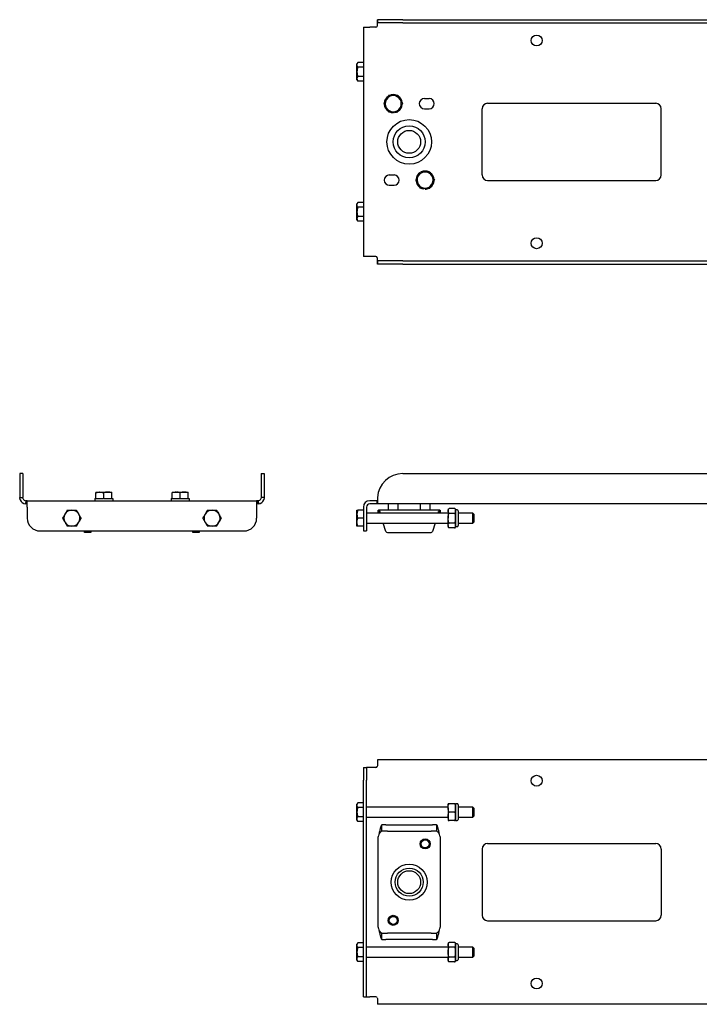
# Model space of a CAD drawing. Header units: inches. Extents: x -0.2 to 91.2, y -7.7 to 38.1.
# Tile 1 of 3: x -0.2 to 26.5, y -7.7 to 30.9. Entities that reach past the tile are written whole.
import ezdxf

# ---------------------------------------------------------------- set-up
doc = ezdxf.new("R2010")
doc.units = ezdxf.units.IN
doc.header["$MEASUREMENT"] = 0

msp = doc.modelspace()

# ---------------------------------------------------------------- linework, layer by layer
at = {"color": 7, "linetype": 'Continuous', "lineweight": 25}
for p, q in [((13.838, 30.917), (13.84, 30.934)), ((13.84, 30.934), (13.84, 30.809)), ((14.838, 30.934), (13.84, 30.934)), ((14.838, 30.934), (51.338, 30.934)), ((13.291, 30.637), (13.291, 21.637)), ((13.291, 30.637), (13.541, 30.637)), ((13.776, 30.637), (13.541, 30.637)), ((13.836, 30.684), (13.838, 30.707)), ((13.836, 30.684), (13.838, 30.695)), ((13.838, 30.8), (13.838, 30.917)), ((13.838, 30.8), (13.84, 30.809)), ((13.838, 30.695), (13.838, 30.8)), ((14.838, 30.809), (13.84, 30.809)), ((14.838, 30.809), (51.338, 30.809)), ((13.067, 29.25), (13.039, 29.202)), ((13.039, 29.16), (13.039, 29.202)), ((13.039, 28.887), (13.039, 29.16)), ((13.291, 29.25), (13.068, 29.25)), ((13.291, 29.069), (13.068, 29.069)), ((13.039, 28.62), (13.039, 28.887)), ((13.039, 28.609), (13.039, 28.62)), ((13.039, 28.572), (13.039, 28.609)), ((13.291, 28.705), (13.068, 28.705)), ((13.039, 28.572), (13.067, 28.524)), ((13.291, 28.523), (13.068, 28.523)), ((15.683, 27.837), (15.868, 27.837)), ((14.109, 27.658), (14.11, 27.662)), ((14.185, 27.784), (14.197, 27.804)), ((14.73, 27.47), (14.742, 27.49)), ((18.163, 27.652), (24.763, 27.652)), ((14.463, 27.322), (14.463, 27.283)), ((14.513, 27.322), (14.519, 27.287)), ((15.683, 27.437), (15.868, 27.437)), ((17.948, 24.837), (17.948, 27.437)), ((24.978, 24.837), (24.978, 27.437)), ((14.308, 24.837), (14.493, 24.837)), ((15.447, 24.804), (15.435, 24.784)), ((14.308, 24.437), (14.493, 24.437)), ((15.992, 24.49), (15.98, 24.47)), ((18.163, 24.622), (24.763, 24.622)), ((15.663, 24.322), (15.658, 24.287)), ((15.713, 24.322), (15.713, 24.283)), ((13.067, 23.75), (13.039, 23.702)), ((13.039, 23.66), (13.039, 23.702)), ((13.039, 23.387), (13.039, 23.66)), ((13.291, 23.75), (13.068, 23.75)), ((13.039, 23.12), (13.039, 23.387)), ((13.291, 23.569), (13.068, 23.569)), ((13.291, 23.205), (13.068, 23.205)), ((13.039, 23.109), (13.039, 23.12)), ((13.039, 23.072), (13.039, 23.109)), ((13.039, 23.072), (13.067, 23.024)), ((13.291, 23.023), (13.068, 23.023)), ((13.541, 21.637), (13.291, 21.637)), ((13.776, 21.637), (13.541, 21.637)), ((13.838, 21.579), (13.836, 21.59)), ((13.838, 21.567), (13.836, 21.59)), ((13.838, 21.474), (13.838, 21.579)), ((13.84, 21.465), (13.838, 21.474)), ((13.838, 21.474), (13.838, 21.357)), ((13.84, 21.34), (13.838, 21.357)), ((13.84, 21.34), (13.84, 21.465)), ((14.838, 21.465), (13.84, 21.465)), ((14.838, 21.34), (13.84, 21.34)), ((14.838, 21.465), (51.338, 21.465)), ((14.838, 21.34), (51.338, 21.34)), ((-0.07, 13.11), (-0.195, 13.11)), ((-0.195, 13.11), (-0.195, 12.172)), ((-0.07, 13.11), (-0.07, 12.172)), ((9.274, 13.11), (9.274, 12.172)), ((9.274, 13.11), (9.399, 13.11)), ((9.399, 13.11), (9.399, 12.172)), ((14.838, 13.11), (51.338, 13.11)), ((2.787, 12.386), (2.934, 12.386)), ((2.955, 12.386), (2.934, 12.386)), ((2.955, 12.386), (3.259, 12.386)), ((3.259, 12.386), (3.417, 12.386)), ((5.787, 12.386), (5.934, 12.386)), ((5.934, 12.386), (5.955, 12.386)), ((5.955, 12.386), (6.259, 12.386)), ((6.259, 12.386), (6.417, 12.386)), ((-0.195, 12.172), (-0.07, 12.172)), ((-0.178, 12.082), (-0.195, 12.172)), ((-0.062, 12.127), (-0.07, 12.172)), ((0.043, 12.048), (0.032, 11.923)), ((0.055, 12.047), (0.043, 12.048)), ((0.055, 11.922), (0.055, 12.047)), ((0.102, 12.047), (0.055, 12.047)), ((0.102, 11.797), (0.102, 12.047)), ((0.102, 12.047), (9.102, 12.047)), ((2.747, 12.134), (2.747, 12.047)), ((2.747, 12.134), (2.787, 12.134)), ((2.787, 12.134), (2.787, 12.358)), ((2.803, 12.134), (2.787, 12.134)), ((2.803, 12.134), (3.086, 12.134)), ((3.102, 12.134), (3.086, 12.134)), ((3.102, 12.134), (3.102, 12.358)), ((3.102, 12.134), (3.119, 12.134)), ((3.119, 12.134), (3.4, 12.134)), ((3.4, 12.134), (3.417, 12.134)), ((3.417, 12.134), (3.417, 12.358)), ((3.417, 12.134), (3.456, 12.134)), ((3.456, 12.134), (3.456, 12.047)), ((5.747, 12.134), (5.747, 12.047)), ((5.747, 12.134), (5.787, 12.134)), ((5.787, 12.134), (5.787, 12.358)), ((5.787, 12.134), (5.803, 12.134)), ((5.803, 12.134), (6.086, 12.134)), ((6.086, 12.134), (6.102, 12.134)), ((6.102, 12.134), (6.102, 12.358)), ((6.102, 12.134), (6.119, 12.134)), ((6.119, 12.134), (6.4, 12.134)), ((6.4, 12.134), (6.417, 12.134)), ((6.417, 12.134), (6.417, 12.358)), ((6.417, 12.134), (6.452, 12.134)), ((6.452, 12.134), (6.452, 12.047)), ((6.452, 12.134), (6.456, 12.134)), ((6.456, 12.134), (6.456, 12.047)), ((9.102, 12.047), (9.102, 11.797)), ((9.149, 12.047), (9.102, 12.047)), ((9.16, 12.048), (9.149, 12.047)), ((9.149, 11.922), (9.149, 12.047)), ((9.16, 12.048), (9.172, 11.923)), ((9.274, 12.172), (9.265, 12.127)), ((9.399, 12.172), (9.274, 12.172)), ((9.399, 12.172), (9.382, 12.082)), ((13.776, 12.047), (13.541, 12.047)), ((13.836, 12.047), (13.776, 12.047)), ((13.836, 11.922), (13.836, 12.047)), ((13.84, 12.172), (13.838, 12.082)), ((13.84, 12.172), (13.838, 12.127)), ((13.838, 12.127), (13.838, 12.082)), ((13.838, 12.082), (13.838, 11.923)), ((0.055, 11.922), (0.032, 11.923)), ((0.102, 11.922), (0.055, 11.922)), ((0.102, 11.797), (0.102, 11.36)), ((9.149, 11.922), (9.102, 11.922)), ((9.102, 11.797), (9.102, 11.36)), ((9.172, 11.923), (9.149, 11.922)), ((13.039, 11.527), (13.039, 11.675)), ((13.291, 11.675), (13.068, 11.675)), ((13.291, 11.797), (13.291, 11.36)), ((13.416, 11.797), (13.416, 11.36)), ((13.776, 11.922), (13.541, 11.922)), ((13.836, 11.922), (13.776, 11.922)), ((13.838, 11.923), (13.836, 11.922)), ((52.34, 11.922), (13.836, 11.922)), ((13.874, 11.557), (13.874, 11.672)), ((13.874, 11.672), (13.88, 11.672)), ((13.901, 11.672), (13.88, 11.672)), ((16.276, 11.672), (13.901, 11.672)), ((13.901, 11.557), (13.901, 11.672)), ((14.266, 11.922), (14.266, 11.672)), ((14.66, 11.672), (14.66, 11.922)), ((15.516, 11.922), (15.516, 11.672)), ((15.91, 11.672), (15.91, 11.922)), ((16.276, 11.672), (16.276, 11.557)), ((16.296, 11.672), (16.276, 11.672)), ((16.296, 11.672), (16.303, 11.672)), ((16.303, 11.672), (16.303, 11.557)), ((16.62, 11.689), (16.62, 11.645)), ((16.62, 11.645), (16.62, 11.36)), ((16.872, 11.74), (16.658, 11.74)), ((16.875, 11.739), (16.872, 11.74)), ((16.968, 11.689), (16.91, 11.689)), ((16.91, 11.689), (16.91, 11.645)), ((16.91, 11.645), (16.91, 11.36)), ((17.007, 11.65), (17.007, 11.069)), ((1.585, 11.192), (1.573, 11.213)), ((2.13, 11.507), (2.118, 11.527)), ((7.085, 11.192), (7.073, 11.213)), ((7.63, 11.507), (7.618, 11.527)), ((13.039, 11.507), (13.039, 11.527)), ((13.039, 11.202), (13.039, 11.507)), ((13.291, 11.359), (13.068, 11.359)), ((13.291, 11.36), (13.291, 10.86)), ((16.62, 11.557), (13.416, 11.557)), ((13.416, 11.36), (13.416, 10.86)), ((16.62, 11.074), (16.62, 11.36)), ((16.872, 11.55), (16.658, 11.55)), ((16.91, 11.36), (16.91, 11.074)), ((17.583, 11.557), (17.007, 11.557)), ((17.622, 11.517), (17.583, 11.557)), ((17.583, 11.163), (17.583, 11.557)), ((17.622, 11.517), (17.622, 11.202)), ((0.602, 10.86), (8.602, 10.86)), ((2.352, 10.86), (2.352, 10.84)), ((2.352, 10.797), (2.352, 10.84)), ((2.602, 10.86), (2.602, 10.84)), ((2.602, 10.84), (2.602, 10.797)), ((6.602, 10.84), (6.602, 10.86)), ((6.602, 10.797), (6.602, 10.84)), ((6.852, 10.84), (6.852, 10.86)), ((6.852, 10.84), (6.852, 10.797)), ((13.039, 11.045), (13.039, 11.202)), ((13.291, 11.045), (13.068, 11.045)), ((13.291, 10.86), (13.416, 10.86)), ((13.416, 11.163), (16.62, 11.163)), ((14.172, 10.84), (14.064, 11.163)), ((16.112, 11.163), (16.005, 10.84)), ((16.62, 11.074), (16.62, 11.03)), ((16.655, 10.98), (16.657, 10.979)), ((16.872, 11.169), (16.658, 11.169)), ((16.872, 10.979), (16.658, 10.979)), ((16.872, 10.979), (16.878, 10.981)), ((16.91, 11.074), (16.91, 11.03)), ((16.91, 11.03), (16.968, 11.03)), ((17.007, 11.163), (17.583, 11.163)), ((17.583, 11.163), (17.622, 11.202)), ((2.602, 10.797), (2.352, 10.797)), ((6.852, 10.797), (6.602, 10.797)), ((14.231, 10.797), (15.945, 10.797)), ((13.291, 1.571), (13.416, 1.571)), ((13.291, 1.571), (13.291, 1.071)), ((13.416, 1.571), (13.416, 1.071)), ((13.541, 1.571), (13.416, 1.571)), ((13.776, 1.571), (13.541, 1.571)), ((13.838, 1.641), (13.836, 1.618)), ((13.84, 1.868), (13.838, 1.851)), ((13.838, 1.851), (13.838, 1.641)), ((52.336, 1.868), (13.84, 1.868)), ((13.291, -6.929), (13.291, 1.071)), ((13.416, -6.929), (13.416, 1.071)), ((13.067, 0.185), (13.039, 0.136)), ((13.039, 0.094), (13.039, 0.136)), ((13.039, -0.179), (13.039, 0.094)), ((13.291, 0.185), (13.068, 0.185)), ((13.291, 0.003), (13.068, 0.003)), ((16.62, 0.018), (13.416, 0.018)), ((16.62, -0.014), (16.62, 0.151)), ((16.872, 0.151), (16.658, 0.151)), ((16.968, 0.151), (16.91, 0.151)), ((16.91, 0.151), (16.91, -0.014)), ((17.007, 0.112), (17.007, -0.469)), ((17.583, 0.018), (17.007, 0.018)), ((17.622, -0.021), (17.583, 0.018)), ((17.583, -0.349), (17.583, 0.018)), ((13.039, -0.445), (13.039, -0.179)), ((13.291, -0.36), (13.068, -0.36)), ((13.416, -0.376), (16.62, -0.376)), ((16.62, -0.014), (16.62, -0.344)), ((16.62, -0.344), (16.62, -0.508)), ((16.872, -0.179), (16.658, -0.179)), ((16.91, -0.014), (16.91, -0.344)), ((16.91, -0.344), (16.91, -0.508)), ((17.007, -0.376), (17.583, -0.376)), ((17.583, -0.376), (17.622, -0.336)), ((17.583, -0.376), (17.583, -0.349)), ((17.622, -0.021), (17.622, -0.315)), ((17.622, -0.315), (17.622, -0.336)), ((13.039, -0.445), (13.039, -0.457)), ((13.039, -0.494), (13.039, -0.457)), ((13.039, -0.494), (13.067, -0.542)), ((13.291, -0.542), (13.068, -0.542)), ((14.02, -0.929), (14.02, -0.679)), ((14.172, -0.679), (14.02, -0.679)), ((14.172, -0.679), (14.231, -0.679)), ((14.231, -0.679), (15.945, -0.679)), ((15.945, -0.679), (16.005, -0.679)), ((16.157, -0.679), (16.005, -0.679)), ((16.157, -0.679), (16.157, -0.929)), ((16.872, -0.508), (16.658, -0.508)), ((16.91, -0.508), (16.968, -0.508)), ((13.874, -4.703), (13.874, -1.154)), ((13.901, -1.054), (13.88, -1.114)), ((14.172, -0.929), (14.02, -0.929)), ((14.231, -0.929), (14.172, -0.929)), ((14.231, -0.929), (15.945, -0.929)), ((16.005, -0.929), (15.945, -0.929)), ((16.157, -0.929), (16.005, -0.929)), ((16.296, -1.114), (16.276, -1.054)), ((16.303, -1.154), (16.303, -4.703)), ((18.163, -1.414), (24.763, -1.414)), ((17.948, -1.629), (17.948, -4.229)), ((24.978, -1.629), (24.978, -4.229)), ((18.163, -4.444), (24.763, -4.444)), ((13.88, -4.743), (13.901, -4.804)), ((14.02, -5.179), (14.02, -4.929)), ((14.02, -4.929), (14.172, -4.929)), ((14.172, -4.929), (14.231, -4.929)), ((15.945, -4.929), (14.231, -4.929)), ((15.945, -4.929), (16.005, -4.929)), ((16.005, -4.929), (16.157, -4.929)), ((16.157, -4.929), (16.157, -5.179)), ((16.276, -4.804), (16.296, -4.743)), ((13.067, -5.315), (13.039, -5.364)), ((13.039, -5.406), (13.039, -5.364)), ((13.039, -5.679), (13.039, -5.406)), ((13.291, -5.315), (13.068, -5.315)), ((14.02, -5.179), (14.172, -5.179)), ((14.231, -5.179), (14.172, -5.179)), ((15.945, -5.179), (14.231, -5.179)), ((16.005, -5.179), (15.945, -5.179)), ((16.005, -5.179), (16.157, -5.179)), ((16.62, -5.349), (16.62, -5.393)), ((16.62, -5.393), (16.62, -5.679)), ((16.872, -5.298), (16.658, -5.298)), ((16.875, -5.299), (16.872, -5.298)), ((16.968, -5.349), (16.91, -5.349)), ((16.91, -5.349), (16.91, -5.393)), ((16.91, -5.393), (16.91, -5.679)), ((17.007, -5.388), (17.007, -5.93)), ((13.039, -5.945), (13.039, -5.679)), ((13.291, -5.497), (13.068, -5.497)), ((16.62, -5.482), (13.416, -5.482)), ((16.62, -5.679), (16.62, -5.964)), ((16.872, -5.488), (16.658, -5.488)), ((16.91, -5.679), (16.91, -5.964)), ((17.583, -5.482), (17.007, -5.482)), ((17.622, -5.521), (17.583, -5.482)), ((17.583, -5.849), (17.583, -5.482)), ((17.622, -5.521), (17.622, -5.815)), ((13.039, -5.945), (13.039, -5.957)), ((13.039, -5.994), (13.039, -5.957)), ((13.039, -5.994), (13.067, -6.042)), ((13.291, -5.86), (13.068, -5.86)), ((13.291, -6.042), (13.068, -6.042)), ((13.416, -5.876), (16.62, -5.876)), ((16.62, -5.964), (16.62, -6.008)), ((16.655, -6.058), (16.657, -6.059)), ((16.872, -5.869), (16.658, -5.869)), ((16.872, -6.059), (16.658, -6.059)), ((16.872, -6.059), (16.878, -6.057)), ((16.91, -5.964), (16.91, -6.008)), ((16.91, -6.008), (16.968, -6.008)), ((17.007, -5.876), (17.583, -5.876)), ((17.007, -5.93), (17.007, -5.969)), ((17.583, -5.876), (17.622, -5.836)), ((17.583, -5.876), (17.583, -5.849)), ((17.622, -5.815), (17.622, -5.836)), ((13.291, -7.429), (13.291, -6.929)), ((13.416, -7.429), (13.416, -6.929)), ((13.291, -7.429), (13.416, -7.429)), ((13.416, -7.429), (13.541, -7.429)), ((13.776, -7.429), (13.541, -7.429)), ((13.836, -7.476), (13.838, -7.499)), ((13.838, -7.499), (13.838, -7.709)), ((13.838, -7.709), (13.84, -7.726)), ((52.336, -7.726), (13.84, -7.726))]:
    msp.add_line(p, q, dxfattribs=at)
at = {"color": 7, "linetype": 'Continuous', "lineweight": 25, "flags": 128}
for points in [[(14.519, 27.287), (14.586, 27.305), (14.616, 27.317)], [(15.559, 24.318), (15.59, 24.305), (15.658, 24.287)]]:
    msp.add_lwpolyline(points, dxfattribs=at)
at = {"color": 7, "linetype": 'Continuous', "lineweight": 25}
for centre, radius in [((20.088, 30.116), 0.215), ((15.088, 26.137), 0.875), ((15.088, 26.137), 0.625), ((15.088, 26.137), 0.45), ((20.088, 22.158), 0.215), ((20.088, 1.051), 0.215), ((15.713, -1.429), 0.197), ((15.713, -1.429), 0.157), ((15.088, -2.929), 0.705), ((15.088, -2.929), 0.549), ((15.088, -2.929), 0.45), ((14.463, -4.429), 0.197), ((14.463, -4.429), 0.157), ((20.088, -6.908), 0.215)]:
    msp.add_circle(centre, radius, dxfattribs=at)
for centre, radius, start, end in [((13.776, 30.699), 0.0625, 270, 345.5272), ((14.463, 27.637), 0.354, 122.6653, 176.0023), ((14.463, 27.637), 0.315, 90, 147.8973), ((14.463, 27.637), 0.354, 64.9837, 115.2436), ((14.463, 27.637), 0.315, 30.0455, 90), ((14.463, 27.637), 0.354, 4.2901, 56.7088), ((15.683, 27.637), 0.2, 90, 270), ((15.868, 27.637), 0.2, 270, 90), ((14.463, 27.637), 0.354, 183.9977, 236.9711), ((14.463, 27.637), 0.315, 152.1482, 210.0455), ((14.463, 27.637), 0.315, 210.0455, 270), ((14.463, 27.637), 0.315, 270, 327.8973), ((14.463, 27.637), 0.354, 303.2616, 355.3105), ((14.463, 27.637), 0.315, 332.1482, 30.0455), ((18.163, 27.437), 0.215, 90, 180), ((24.763, 27.437), 0.215, 0, 90), ((14.463, 27.637), 0.354, 244.9233, 270), ((14.308, 24.637), 0.2, 90, 270), ((14.493, 24.637), 0.2, 270, 90), ((15.713, 24.637), 0.354, 124.9332, 175.5855), ((15.713, 24.637), 0.315, 152.1482, 210.0455), ((15.713, 24.637), 0.315, 90, 147.8973), ((15.713, 24.637), 0.354, 64.0428, 116.4183), ((15.713, 24.637), 0.315, 30.0455, 90), ((15.713, 24.637), 0.354, 3.9977, 55.1516), ((15.713, 24.637), 0.315, 332.1482, 30.0455), ((18.163, 24.837), 0.215, 180, 270), ((24.763, 24.837), 0.215, 270, 0), ((15.713, 24.637), 0.354, 183.4271, 235.2539), ((15.713, 24.637), 0.315, 210.0455, 270), ((15.713, 24.637), 0.315, 270, 327.8973), ((15.713, 24.637), 0.354, 304.9024, 356.0023), ((15.713, 24.637), 0.354, 270, 296.1803), ((13.776, 21.574), 0.0625, 14.4728, 90), ((14.838, 12.11), 1, 90, 176.4164), ((0.055, 12.172), 0.25, 201.1782, 264.7076), ((0.055, 12.172), 0.125, 201.1782, 264.7076), ((9.149, 12.172), 0.125, 275.2924, 338.8218), ((9.149, 12.172), 0.25, 275.2924, 338.8218), ((13.541, 11.797), 0.25, 90, 180), ((1.852, 11.36), 0.315, 90, 149.9545), ((1.852, 11.36), 0.315, 32.1027, 90), ((7.352, 11.36), 0.315, 90, 149.9545), ((7.352, 11.36), 0.315, 32.1027, 90), ((13.541, 11.797), 0.125, 90, 180), ((16.673, 11.689), 0.0533, 107.0918, 180), ((16.857, 11.689), 0.0533, 0, 36.4945), ((16.968, 11.65), 0.0394, 0, 90), ((0.602, 11.36), 0.5, 180, 270), ((1.852, 11.36), 0.315, 149.9545, 207.8518), ((1.852, 11.36), 0.315, 329.9545, 27.8518), ((7.352, 11.36), 0.315, 149.9545, 207.8518), ((7.352, 11.36), 0.315, 329.9545, 27.8518), ((8.602, 11.36), 0.5, 270, 0), ((1.852, 11.36), 0.315, 212.1027, 270), ((1.852, 11.36), 0.315, 270, 329.9545), ((7.352, 11.36), 0.315, 212.1027, 270), ((7.352, 11.36), 0.315, 270, 329.9545), ((14.231, 10.86), 0.0625, 198.4349, 270), ((15.945, 10.86), 0.0625, 270, 341.5651), ((16.673, 11.03), 0.0533, 180, 231.5045), ((16.857, 11.03), 0.0533, 313.8025, 0), ((16.968, 11.069), 0.0394, 270, 360), ((13.776, 1.634), 0.0625, 270, 345.5272), ((16.968, 0.112), 0.0394, 0, 90), ((16.968, -0.469), 0.0394, 270, 360), ((13.999, -1.154), 0.125, 161.5651, 180), ((16.178, -1.154), 0.125, 0, 18.4349), ((18.163, -1.629), 0.215, 90, 180), ((24.763, -1.629), 0.215, 0, 90), ((18.163, -4.229), 0.215, 180, 270), ((24.763, -4.229), 0.215, 270, 0), ((13.999, -4.703), 0.125, 180, 198.4349), ((16.178, -4.703), 0.125, 341.5651, 0), ((16.673, -5.349), 0.0533, 107.0918, 180), ((16.857, -5.349), 0.0533, 360, 36.4945), ((16.968, -5.388), 0.0394, 0, 90), ((16.673, -6.008), 0.0533, 180, 231.5045), ((16.857, -6.008), 0.0533, 313.8025, 360), ((16.968, -5.969), 0.0394, 270, 360), ((13.776, -7.491), 0.0625, 14.4728, 90)]:
    msp.add_arc(centre, radius, start, end, dxfattribs=at)
for points, knots in [([(13.039, 29.16), (13.039, 29.162), (13.04, 29.178), (13.046, 29.209), (13.06, 29.237), (13.068, 29.25)], [0, 0, 0, 0, 0.070856, 0.531186, 1, 1, 1, 1]), ([(13.068, 29.069), (13.06, 29.083), (13.044, 29.113), (13.041, 29.144), (13.039, 29.16)], [0, 0, 0, 0, 0.495463, 1, 1, 1, 1]), ([(13.068, 29.069), (13.06, 29.039), (13.044, 28.98), (13.041, 28.918), (13.039, 28.887)], [0, 0, 0, 0, 0.495463, 1, 1, 1, 1]), ([(13.039, 28.887), (13.039, 28.883), (13.04, 28.85), (13.046, 28.789), (13.06, 28.733), (13.068, 28.705)], [0, 0, 0, 0, 0.070856, 0.531186, 1, 1, 1, 1]), ([(13.068, 28.705), (13.065, 28.701), (13.05, 28.674), (13.044, 28.645), (13.039, 28.62)], [0, 0, 0, 0, 0.140528, 1, 1, 1, 1]), ([(13.039, 28.609), (13.04, 28.602), (13.042, 28.573), (13.057, 28.545), (13.068, 28.523)], [0, 0, 0, 0, 0.236478, 1, 1, 1, 1]), ([(14.282, 27.952), (14.278, 27.945), (14.25, 27.897), (14.221, 27.847), (14.197, 27.804)], [0, 0, 0, 0, 0.140528, 1, 1, 1, 1]), ([(14.463, 27.952), (14.459, 27.952), (14.426, 27.952), (14.365, 27.952), (14.31, 27.952), (14.282, 27.952)], [0, 0, 0, 0, 0.070856, 0.531186, 1, 1, 1, 1]), ([(14.645, 27.952), (14.615, 27.952), (14.556, 27.952), (14.494, 27.952), (14.463, 27.952)], [0, 0, 0, 0, 0.495463, 1, 1, 1, 1]), ([(14.645, 27.952), (14.66, 27.926), (14.69, 27.875), (14.72, 27.822), (14.736, 27.795)], [0, 0, 0, 0, 0.495463, 1, 1, 1, 1]), ([(14.185, 27.784), (14.178, 27.772), (14.149, 27.722), (14.121, 27.674), (14.1, 27.637)], [0, 0, 0, 0, 0.236478, 1, 1, 1, 1]), ([(14.191, 27.479), (14.189, 27.483), (14.172, 27.511), (14.141, 27.565), (14.114, 27.612), (14.1, 27.637)], [0, 0, 0, 0, 0.070856, 0.531186, 1, 1, 1, 1]), ([(14.282, 27.322), (14.267, 27.348), (14.237, 27.399), (14.206, 27.452), (14.191, 27.479)], [0, 0, 0, 0, 0.495463, 1, 1, 1, 1]), ([(14.73, 27.47), (14.723, 27.458), (14.694, 27.408), (14.666, 27.359), (14.645, 27.322)], [0, 0, 0, 0, 0.236478, 1, 1, 1, 1]), ([(14.736, 27.795), (14.738, 27.791), (14.754, 27.763), (14.785, 27.709), (14.813, 27.662), (14.827, 27.637)], [0, 0, 0, 0, 0.070856, 0.531186, 1, 1, 1, 1]), ([(14.827, 27.637), (14.823, 27.631), (14.795, 27.583), (14.766, 27.533), (14.742, 27.49)], [0, 0, 0, 0, 0.140528, 1, 1, 1, 1]), ([(14.282, 27.322), (14.311, 27.322), (14.371, 27.322), (14.432, 27.322), (14.463, 27.322)], [0, 0, 0, 0, 0.495463, 1, 1, 1, 1]), ([(14.463, 27.322), (14.468, 27.322), (14.5, 27.322), (14.562, 27.322), (14.617, 27.322), (14.645, 27.322)], [0, 0, 0, 0, 0.070856, 0.531186, 1, 1, 1, 1]), ([(15.35, 24.637), (15.354, 24.643), (15.381, 24.691), (15.41, 24.741), (15.435, 24.784)], [0, 0, 0, 0, 0.140528, 1, 1, 1, 1]), ([(15.447, 24.804), (15.453, 24.816), (15.482, 24.866), (15.51, 24.915), (15.532, 24.952)], [0, 0, 0, 0, 0.236478, 1, 1, 1, 1]), ([(15.713, 24.952), (15.709, 24.952), (15.676, 24.952), (15.615, 24.952), (15.56, 24.952), (15.532, 24.952)], [0, 0, 0, 0, 0.070856, 0.531186, 1, 1, 1, 1]), ([(15.895, 24.952), (15.865, 24.952), (15.806, 24.952), (15.744, 24.952), (15.713, 24.952)], [0, 0, 0, 0, 0.495463, 1, 1, 1, 1]), ([(15.895, 24.952), (15.91, 24.926), (15.94, 24.875), (15.97, 24.822), (15.986, 24.795)], [0, 0, 0, 0, 0.495463, 1, 1, 1, 1]), ([(15.986, 24.795), (15.988, 24.791), (16.004, 24.763), (16.035, 24.709), (16.063, 24.662), (16.077, 24.637)], [0, 0, 0, 0, 0.070856, 0.531186, 1, 1, 1, 1]), ([(15.441, 24.479), (15.439, 24.483), (15.422, 24.511), (15.391, 24.565), (15.364, 24.612), (15.35, 24.637)], [0, 0, 0, 0, 0.070856, 0.531186, 1, 1, 1, 1]), ([(15.532, 24.322), (15.517, 24.348), (15.487, 24.399), (15.456, 24.452), (15.441, 24.479)], [0, 0, 0, 0, 0.495463, 1, 1, 1, 1]), ([(15.895, 24.322), (15.899, 24.329), (15.927, 24.377), (15.955, 24.427), (15.98, 24.47)], [0, 0, 0, 0, 0.140528, 1, 1, 1, 1]), ([(15.992, 24.49), (15.999, 24.502), (16.027, 24.552), (16.055, 24.6), (16.077, 24.637)], [0, 0, 0, 0, 0.236478, 1, 1, 1, 1]), ([(15.532, 24.322), (15.561, 24.322), (15.621, 24.322), (15.682, 24.322), (15.713, 24.322)], [0, 0, 0, 0, 0.495463, 1, 1, 1, 1]), ([(15.713, 24.322), (15.718, 24.322), (15.75, 24.322), (15.812, 24.322), (15.867, 24.322), (15.895, 24.322)], [0, 0, 0, 0, 0.070856, 0.531186, 1, 1, 1, 1]), ([(13.039, 23.66), (13.039, 23.662), (13.04, 23.678), (13.046, 23.709), (13.06, 23.737), (13.068, 23.75)], [0, 0, 0, 0, 0.070856, 0.531186, 1, 1, 1, 1]), ([(13.068, 23.569), (13.06, 23.583), (13.044, 23.613), (13.041, 23.644), (13.039, 23.66)], [0, 0, 0, 0, 0.495463, 1, 1, 1, 1]), ([(13.068, 23.569), (13.06, 23.539), (13.044, 23.48), (13.041, 23.418), (13.039, 23.387)], [0, 0, 0, 0, 0.495463, 1, 1, 1, 1]), ([(13.039, 23.387), (13.039, 23.383), (13.04, 23.35), (13.046, 23.289), (13.06, 23.233), (13.068, 23.205)], [0, 0, 0, 0, 0.070856, 0.531186, 1, 1, 1, 1]), ([(13.068, 23.205), (13.065, 23.201), (13.05, 23.174), (13.044, 23.145), (13.039, 23.12)], [0, 0, 0, 0, 0.140528, 1, 1, 1, 1]), ([(13.039, 23.109), (13.04, 23.102), (13.042, 23.073), (13.057, 23.045), (13.068, 23.023)], [0, 0, 0, 0, 0.236478, 1, 1, 1, 1]), ([(2.787, 12.358), (2.794, 12.36), (2.842, 12.376), (2.892, 12.381), (2.934, 12.386)], [0, 0, 0, 0, 0.140528, 1, 1, 1, 1]), ([(2.787, 12.386), (2.787, 12.386), (2.787, 12.385), (2.787, 12.379), (2.787, 12.365), (2.787, 12.358)], [0, 0, 0, 0, 0.070856, 0.531186, 1, 1, 1, 1]), ([(2.955, 12.386), (2.966, 12.385), (3.016, 12.383), (3.065, 12.369), (3.102, 12.358)], [0, 0, 0, 0, 0.236478, 1, 1, 1, 1]), ([(3.259, 12.386), (3.256, 12.386), (3.227, 12.385), (3.174, 12.379), (3.126, 12.365), (3.102, 12.358)], [0, 0, 0, 0, 0.070856, 0.531186, 1, 1, 1, 1]), ([(3.417, 12.358), (3.391, 12.366), (3.34, 12.381), (3.286, 12.384), (3.259, 12.386)], [0, 0, 0, 0, 0.495463, 1, 1, 1, 1]), ([(3.417, 12.358), (3.417, 12.366), (3.417, 12.381), (3.417, 12.384), (3.417, 12.386)], [0, 0, 0, 0, 0.495463, 1, 1, 1, 1]), ([(5.934, 12.386), (5.923, 12.385), (5.873, 12.383), (5.824, 12.369), (5.787, 12.358)], [0, 0, 0, 0, 0.236478, 1, 1, 1, 1]), ([(5.787, 12.386), (5.787, 12.386), (5.787, 12.385), (5.787, 12.379), (5.787, 12.365), (5.787, 12.358)], [0, 0, 0, 0, 0.070856, 0.531186, 1, 1, 1, 1]), ([(6.102, 12.358), (6.095, 12.36), (6.047, 12.376), (5.998, 12.381), (5.955, 12.386)], [0, 0, 0, 0, 0.140528, 1, 1, 1, 1]), ([(6.259, 12.386), (6.256, 12.386), (6.227, 12.385), (6.174, 12.379), (6.126, 12.365), (6.102, 12.358)], [0, 0, 0, 0, 0.070856, 0.531186, 1, 1, 1, 1]), ([(6.417, 12.358), (6.391, 12.366), (6.34, 12.381), (6.286, 12.384), (6.259, 12.386)], [0, 0, 0, 0, 0.495463, 1, 1, 1, 1]), ([(6.417, 12.358), (6.417, 12.366), (6.417, 12.381), (6.417, 12.384), (6.417, 12.386)], [0, 0, 0, 0, 0.495463, 1, 1, 1, 1]), ([(1.67, 11.675), (1.655, 11.649), (1.626, 11.597), (1.595, 11.544), (1.579, 11.517)], [0, 0, 0, 0, 0.495463, 1, 1, 1, 1]), ([(1.67, 11.675), (1.7, 11.675), (1.759, 11.675), (1.821, 11.675), (1.852, 11.675)], [0, 0, 0, 0, 0.495463, 1, 1, 1, 1]), ([(1.852, 11.675), (1.856, 11.675), (1.889, 11.675), (1.95, 11.675), (2.005, 11.675), (2.033, 11.675)], [0, 0, 0, 0, 0.070856, 0.531186, 1, 1, 1, 1]), ([(2.033, 11.675), (2.037, 11.668), (2.065, 11.62), (2.094, 11.57), (2.118, 11.527)], [0, 0, 0, 0, 0.140528, 1, 1, 1, 1]), ([(7.17, 11.675), (7.155, 11.649), (7.126, 11.597), (7.095, 11.544), (7.079, 11.517)], [0, 0, 0, 0, 0.495463, 1, 1, 1, 1]), ([(7.17, 11.675), (7.2, 11.675), (7.259, 11.675), (7.321, 11.675), (7.352, 11.675)], [0, 0, 0, 0, 0.495463, 1, 1, 1, 1]), ([(7.352, 11.675), (7.356, 11.675), (7.389, 11.675), (7.45, 11.675), (7.505, 11.675), (7.533, 11.675)], [0, 0, 0, 0, 0.070856, 0.531186, 1, 1, 1, 1]), ([(7.533, 11.675), (7.537, 11.668), (7.565, 11.62), (7.594, 11.57), (7.618, 11.527)], [0, 0, 0, 0, 0.140528, 1, 1, 1, 1]), ([(13.068, 11.675), (13.065, 11.668), (13.05, 11.62), (13.044, 11.57), (13.039, 11.527)], [0, 0, 0, 0, 0.140528, 1, 1, 1, 1]), ([(13.039, 11.675), (13.039, 11.675), (13.04, 11.675), (13.046, 11.675), (13.06, 11.675), (13.068, 11.675)], [0, 0, 0, 0, 0.070856, 0.531186, 1, 1, 1, 1]), ([(13.962, 11.557), (13.961, 11.558), (13.956, 11.579), (13.945, 11.61), (13.93, 11.646), (13.915, 11.668), (13.905, 11.671), (13.901, 11.672)], [0, 0, 0, 0, 0.024922, 0.268691, 0.512461, 0.75623, 1, 1, 1, 1]), ([(16.276, 11.672), (16.271, 11.671), (16.261, 11.668), (16.246, 11.646), (16.231, 11.61), (16.221, 11.579), (16.216, 11.558), (16.215, 11.557)], [0, 0, 0, 0, 0.24377, 0.487539, 0.731309, 0.975078, 1, 1, 1, 1]), ([(16.658, 11.55), (16.653, 11.552), (16.641, 11.557), (16.625, 11.575), (16.619, 11.606), (16.619, 11.632), (16.62, 11.645)], [0, 0, 0, 0, 0.090007, 0.224488, 0.591125, 1, 1, 1, 1]), ([(16.62, 11.645), (16.62, 11.649), (16.62, 11.663), (16.62, 11.688), (16.625, 11.714), (16.639, 11.731), (16.649, 11.737), (16.655, 11.74), (16.658, 11.74)], [0, 0, 0, 0, 0.099457, 0.428508, 0.757342, 0.873681, 0.960848, 1, 1, 1, 1]), ([(16.91, 11.645), (16.91, 11.649), (16.91, 11.663), (16.91, 11.688), (16.905, 11.714), (16.891, 11.731), (16.881, 11.737), (16.874, 11.74), (16.872, 11.74)], [0, 0, 0, 0, 0.099457, 0.428508, 0.757342, 0.873681, 0.960848, 1, 1, 1, 1]), ([(16.872, 11.55), (16.877, 11.552), (16.888, 11.557), (16.904, 11.575), (16.91, 11.606), (16.91, 11.632), (16.91, 11.645)], [0, 0, 0, 0, 0.090007, 0.224488, 0.591125, 1, 1, 1, 1]), ([(1.579, 11.517), (1.577, 11.514), (1.561, 11.485), (1.53, 11.432), (1.502, 11.384), (1.488, 11.36)], [0, 0, 0, 0, 0.070856, 0.531186, 1, 1, 1, 1]), ([(1.488, 11.36), (1.492, 11.353), (1.52, 11.305), (1.549, 11.255), (1.573, 11.213)], [0, 0, 0, 0, 0.140528, 1, 1, 1, 1]), ([(2.124, 11.202), (2.126, 11.206), (2.143, 11.234), (2.174, 11.287), (2.201, 11.335), (2.215, 11.359)], [0, 0, 0, 0, 0.070856, 0.531186, 1, 1, 1, 1]), ([(2.13, 11.507), (2.137, 11.495), (2.166, 11.445), (2.194, 11.396), (2.215, 11.359)], [0, 0, 0, 0, 0.236478, 1, 1, 1, 1]), ([(7.079, 11.517), (7.077, 11.514), (7.061, 11.485), (7.03, 11.432), (7.002, 11.384), (6.988, 11.36)], [0, 0, 0, 0, 0.070856, 0.531186, 1, 1, 1, 1]), ([(6.988, 11.36), (6.992, 11.353), (7.02, 11.305), (7.049, 11.255), (7.073, 11.213)], [0, 0, 0, 0, 0.140528, 1, 1, 1, 1]), ([(7.624, 11.202), (7.626, 11.206), (7.643, 11.234), (7.674, 11.287), (7.701, 11.335), (7.715, 11.359)], [0, 0, 0, 0, 0.070856, 0.531186, 1, 1, 1, 1]), ([(7.63, 11.507), (7.637, 11.495), (7.666, 11.445), (7.694, 11.396), (7.715, 11.359)], [0, 0, 0, 0, 0.236478, 1, 1, 1, 1]), ([(13.039, 11.507), (13.04, 11.495), (13.042, 11.445), (13.057, 11.396), (13.068, 11.359)], [0, 0, 0, 0, 0.236478, 1, 1, 1, 1]), ([(13.039, 11.202), (13.039, 11.206), (13.04, 11.234), (13.046, 11.287), (13.06, 11.335), (13.068, 11.359)], [0, 0, 0, 0, 0.070856, 0.531186, 1, 1, 1, 1]), ([(16.658, 11.169), (16.653, 11.173), (16.641, 11.183), (16.625, 11.22), (16.619, 11.281), (16.619, 11.332), (16.62, 11.36)], [0, 0, 0, 0, 0.090007, 0.224488, 0.591125, 1, 1, 1, 1]), ([(16.62, 11.36), (16.62, 11.366), (16.62, 11.395), (16.62, 11.445), (16.625, 11.497), (16.639, 11.53), (16.649, 11.544), (16.655, 11.549), (16.658, 11.55)], [0, 0, 0, 0, 0.099457, 0.428508, 0.757342, 0.873681, 0.960848, 1, 1, 1, 1]), ([(16.91, 11.36), (16.91, 11.366), (16.91, 11.395), (16.91, 11.445), (16.905, 11.497), (16.891, 11.53), (16.881, 11.544), (16.874, 11.549), (16.872, 11.55)], [0, 0, 0, 0, 0.099457, 0.428508, 0.757342, 0.873681, 0.960848, 1, 1, 1, 1]), ([(16.872, 11.169), (16.877, 11.173), (16.888, 11.183), (16.904, 11.22), (16.91, 11.281), (16.91, 11.332), (16.91, 11.36)], [0, 0, 0, 0, 0.090007, 0.224488, 0.591125, 1, 1, 1, 1]), ([(1.585, 11.192), (1.592, 11.181), (1.621, 11.131), (1.649, 11.082), (1.67, 11.045)], [0, 0, 0, 0, 0.236478, 1, 1, 1, 1]), ([(1.852, 11.045), (1.847, 11.045), (1.815, 11.045), (1.753, 11.045), (1.698, 11.045), (1.67, 11.045)], [0, 0, 0, 0, 0.070856, 0.531186, 1, 1, 1, 1]), ([(2.033, 11.045), (2.004, 11.045), (1.944, 11.045), (1.883, 11.045), (1.852, 11.045)], [0, 0, 0, 0, 0.495463, 1, 1, 1, 1]), ([(2.033, 11.045), (2.048, 11.07), (2.078, 11.122), (2.109, 11.175), (2.124, 11.202)], [0, 0, 0, 0, 0.495463, 1, 1, 1, 1]), ([(7.085, 11.192), (7.092, 11.181), (7.121, 11.131), (7.149, 11.082), (7.17, 11.045)], [0, 0, 0, 0, 0.236478, 1, 1, 1, 1]), ([(7.352, 11.045), (7.347, 11.045), (7.315, 11.045), (7.253, 11.045), (7.198, 11.045), (7.17, 11.045)], [0, 0, 0, 0, 0.070856, 0.531186, 1, 1, 1, 1]), ([(7.533, 11.045), (7.504, 11.045), (7.444, 11.045), (7.383, 11.045), (7.352, 11.045)], [0, 0, 0, 0, 0.495463, 1, 1, 1, 1]), ([(7.533, 11.045), (7.548, 11.07), (7.578, 11.122), (7.609, 11.175), (7.624, 11.202)], [0, 0, 0, 0, 0.495463, 1, 1, 1, 1]), ([(13.068, 11.045), (13.06, 11.07), (13.044, 11.122), (13.041, 11.175), (13.039, 11.202)], [0, 0, 0, 0, 0.495463, 1, 1, 1, 1]), ([(13.068, 11.045), (13.06, 11.045), (13.044, 11.045), (13.041, 11.045), (13.039, 11.045)], [0, 0, 0, 0, 0.495463, 1, 1, 1, 1]), ([(16.658, 10.979), (16.654, 10.98), (16.646, 10.983), (16.632, 10.994), (16.617, 11.025), (16.619, 11.053), (16.62, 11.074)], [0, 0, 0, 0, 0.058856, 0.165692, 0.374647, 1, 1, 1, 1]), ([(16.62, 11.074), (16.619, 11.092), (16.618, 11.119), (16.629, 11.15), (16.644, 11.164), (16.654, 11.168), (16.657, 11.169), (16.658, 11.169)], [0, 0, 0, 0, 0.532584, 0.800577, 0.935246, 0.994216, 1, 1, 1, 1]), ([(16.91, 11.074), (16.91, 11.092), (16.911, 11.119), (16.901, 11.15), (16.886, 11.164), (16.876, 11.168), (16.872, 11.169), (16.872, 11.169)], [0, 0, 0, 0, 0.532584, 0.800577, 0.935246, 0.994216, 1, 1, 1, 1]), ([(16.872, 10.979), (16.875, 10.98), (16.884, 10.983), (16.897, 10.994), (16.912, 11.025), (16.911, 11.053), (16.91, 11.074)], [0, 0, 0, 0, 0.058856, 0.165692, 0.374647, 1, 1, 1, 1]), ([(13.039, 0.094), (13.039, 0.096), (13.04, 0.112), (13.046, 0.143), (13.06, 0.171), (13.068, 0.185)], [0, 0, 0, 0, 0.070856, 0.531186, 1, 1, 1, 1]), ([(13.068, 0.003), (13.06, 0.018), (13.044, 0.048), (13.041, 0.078), (13.039, 0.094)], [0, 0, 0, 0, 0.495463, 1, 1, 1, 1]), ([(13.068, 0.003), (13.06, -0.027), (13.044, -0.086), (13.041, -0.148), (13.039, -0.179)], [0, 0, 0, 0, 0.495463, 1, 1, 1, 1]), ([(16.62, -0.014), (16.619, 0.017), (16.618, 0.063), (16.629, 0.117), (16.644, 0.141), (16.654, 0.149), (16.657, 0.151), (16.658, 0.151)], [0, 0, 0, 0, 0.532584, 0.800577, 0.935246, 0.994216, 1, 1, 1, 1]), ([(16.658, 0.151), (16.653, 0.151), (16.641, 0.151), (16.625, 0.151), (16.619, 0.151), (16.619, 0.151), (16.62, 0.151)], [0, 0, 0, 0, 0.090007, 0.224488, 0.591125, 1, 1, 1, 1]), ([(16.91, -0.014), (16.91, 0.017), (16.911, 0.063), (16.901, 0.117), (16.886, 0.141), (16.876, 0.149), (16.872, 0.151), (16.872, 0.151)], [0, 0, 0, 0, 0.532584, 0.800577, 0.935246, 0.994216, 1, 1, 1, 1]), ([(16.872, 0.151), (16.877, 0.151), (16.888, 0.151), (16.904, 0.151), (16.91, 0.151), (16.91, 0.151), (16.91, 0.151)], [0, 0, 0, 0, 0.090007, 0.224488, 0.591125, 1, 1, 1, 1]), ([(13.039, -0.179), (13.039, -0.183), (13.04, -0.216), (13.046, -0.277), (13.06, -0.332), (13.068, -0.36)], [0, 0, 0, 0, 0.070856, 0.531186, 1, 1, 1, 1]), ([(13.039, -0.445), (13.04, -0.439), (13.042, -0.41), (13.057, -0.382), (13.068, -0.36)], [0, 0, 0, 0, 0.236478, 1, 1, 1, 1]), ([(16.658, -0.179), (16.654, -0.177), (16.646, -0.171), (16.632, -0.152), (16.617, -0.099), (16.619, -0.05), (16.62, -0.014)], [0, 0, 0, 0, 0.058856, 0.165692, 0.374647, 1, 1, 1, 1]), ([(16.658, -0.508), (16.653, -0.505), (16.641, -0.497), (16.625, -0.464), (16.619, -0.412), (16.619, -0.367), (16.62, -0.344)], [0, 0, 0, 0, 0.090007, 0.224488, 0.591125, 1, 1, 1, 1]), ([(16.62, -0.344), (16.62, -0.338), (16.62, -0.313), (16.62, -0.269), (16.625, -0.224), (16.639, -0.196), (16.649, -0.184), (16.655, -0.18), (16.658, -0.179)], [0, 0, 0, 0, 0.099457, 0.428508, 0.757342, 0.873681, 0.960848, 1, 1, 1, 1]), ([(16.872, -0.179), (16.875, -0.177), (16.884, -0.171), (16.897, -0.152), (16.912, -0.099), (16.911, -0.05), (16.91, -0.014)], [0, 0, 0, 0, 0.058856, 0.165692, 0.374647, 1, 1, 1, 1]), ([(16.91, -0.344), (16.91, -0.338), (16.91, -0.313), (16.91, -0.269), (16.905, -0.224), (16.891, -0.196), (16.881, -0.184), (16.874, -0.18), (16.872, -0.179)], [0, 0, 0, 0, 0.099457, 0.428508, 0.757342, 0.873681, 0.960848, 1, 1, 1, 1]), ([(16.872, -0.508), (16.877, -0.505), (16.888, -0.497), (16.904, -0.464), (16.91, -0.412), (16.91, -0.367), (16.91, -0.344)], [0, 0, 0, 0, 0.090007, 0.224488, 0.591125, 1, 1, 1, 1]), ([(13.068, -0.542), (13.065, -0.538), (13.05, -0.511), (13.044, -0.482), (13.039, -0.457)], [0, 0, 0, 0, 0.140528, 1, 1, 1, 1]), ([(16.62, -0.508), (16.62, -0.508), (16.62, -0.508), (16.62, -0.508), (16.625, -0.508), (16.639, -0.508), (16.649, -0.508), (16.655, -0.508), (16.658, -0.508)], [0, 0, 0, 0, 0.099457, 0.428508, 0.757342, 0.873681, 0.960848, 1, 1, 1, 1]), ([(16.91, -0.508), (16.91, -0.508), (16.91, -0.508), (16.91, -0.508), (16.905, -0.508), (16.891, -0.508), (16.881, -0.508), (16.874, -0.508), (16.872, -0.508)], [0, 0, 0, 0, 0.099457, 0.428508, 0.757342, 0.873681, 0.960848, 1, 1, 1, 1]), ([(13.039, -5.406), (13.039, -5.404), (13.04, -5.388), (13.046, -5.357), (13.06, -5.329), (13.068, -5.315)], [0, 0, 0, 0, 0.070856, 0.531186, 1, 1, 1, 1]), ([(13.068, -5.497), (13.06, -5.482), (13.044, -5.452), (13.041, -5.422), (13.039, -5.406)], [0, 0, 0, 0, 0.495463, 1, 1, 1, 1]), ([(16.658, -5.488), (16.653, -5.486), (16.641, -5.482), (16.625, -5.463), (16.619, -5.433), (16.619, -5.407), (16.62, -5.393)], [0, 0, 0, 0, 0.090007, 0.224488, 0.591125, 1, 1, 1, 1]), ([(16.62, -5.393), (16.62, -5.39), (16.62, -5.375), (16.62, -5.35), (16.625, -5.324), (16.639, -5.308), (16.649, -5.301), (16.655, -5.299), (16.658, -5.298)], [0, 0, 0, 0, 0.099457, 0.428508, 0.757342, 0.873681, 0.960848, 1, 1, 1, 1]), ([(16.91, -5.393), (16.91, -5.39), (16.91, -5.375), (16.91, -5.35), (16.905, -5.324), (16.891, -5.308), (16.881, -5.301), (16.874, -5.299), (16.872, -5.298)], [0, 0, 0, 0, 0.099457, 0.428508, 0.757342, 0.873681, 0.960848, 1, 1, 1, 1]), ([(16.872, -5.488), (16.877, -5.486), (16.888, -5.482), (16.904, -5.463), (16.91, -5.433), (16.91, -5.407), (16.91, -5.393)], [0, 0, 0, 0, 0.090007, 0.224488, 0.591125, 1, 1, 1, 1]), ([(13.068, -5.497), (13.06, -5.527), (13.044, -5.586), (13.041, -5.648), (13.039, -5.679)], [0, 0, 0, 0, 0.495463, 1, 1, 1, 1]), ([(13.039, -5.679), (13.039, -5.683), (13.04, -5.716), (13.046, -5.777), (13.06, -5.832), (13.068, -5.86)], [0, 0, 0, 0, 0.070856, 0.531186, 1, 1, 1, 1]), ([(16.658, -5.869), (16.653, -5.865), (16.641, -5.856), (16.625, -5.818), (16.619, -5.758), (16.619, -5.706), (16.62, -5.679)], [0, 0, 0, 0, 0.090007, 0.224488, 0.591125, 1, 1, 1, 1]), ([(16.62, -5.679), (16.62, -5.672), (16.62, -5.643), (16.62, -5.593), (16.625, -5.541), (16.639, -5.508), (16.649, -5.495), (16.655, -5.49), (16.658, -5.488)], [0, 0, 0, 0, 0.099457, 0.428508, 0.757342, 0.873681, 0.960848, 1, 1, 1, 1]), ([(16.91, -5.679), (16.91, -5.672), (16.91, -5.643), (16.91, -5.593), (16.905, -5.541), (16.891, -5.508), (16.881, -5.495), (16.874, -5.49), (16.872, -5.488)], [0, 0, 0, 0, 0.099457, 0.428508, 0.757342, 0.873681, 0.960848, 1, 1, 1, 1]), ([(16.872, -5.869), (16.877, -5.865), (16.888, -5.856), (16.904, -5.818), (16.91, -5.758), (16.91, -5.706), (16.91, -5.679)], [0, 0, 0, 0, 0.090007, 0.224488, 0.591125, 1, 1, 1, 1]), ([(13.039, -5.945), (13.04, -5.939), (13.042, -5.91), (13.057, -5.882), (13.068, -5.86)], [0, 0, 0, 0, 0.236478, 1, 1, 1, 1]), ([(13.068, -6.042), (13.065, -6.038), (13.05, -6.011), (13.044, -5.982), (13.039, -5.957)], [0, 0, 0, 0, 0.140528, 1, 1, 1, 1]), ([(16.658, -6.059), (16.654, -6.058), (16.646, -6.055), (16.632, -6.044), (16.617, -6.013), (16.619, -5.985), (16.62, -5.964)], [0, 0, 0, 0, 0.058856, 0.165692, 0.374647, 1, 1, 1, 1]), ([(16.62, -5.964), (16.619, -5.946), (16.618, -5.92), (16.629, -5.889), (16.644, -5.875), (16.654, -5.87), (16.657, -5.869), (16.658, -5.869)], [0, 0, 0, 0, 0.532584, 0.800577, 0.935246, 0.994216, 1, 1, 1, 1]), ([(16.91, -5.964), (16.91, -5.946), (16.911, -5.92), (16.901, -5.889), (16.886, -5.875), (16.876, -5.87), (16.872, -5.869), (16.872, -5.869)], [0, 0, 0, 0, 0.532584, 0.800577, 0.935246, 0.994216, 1, 1, 1, 1]), ([(16.872, -6.059), (16.875, -6.058), (16.884, -6.055), (16.897, -6.044), (16.912, -6.013), (16.911, -5.985), (16.91, -5.964)], [0, 0, 0, 0, 0.058856, 0.165692, 0.374647, 1, 1, 1, 1])]:
    msp.add_open_spline(points, degree=3, knots=knots, dxfattribs=at)
for points in [[(14.02, -0.679), (14.015, -0.68), (14.005, -0.683), (13.99, -0.705), (13.975, -0.74), (13.96, -0.787), (13.945, -0.844), (13.93, -0.909), (13.915, -0.98), (13.905, -1.029), (13.901, -1.054)], [(16.276, -1.054), (16.271, -1.029), (16.261, -0.98), (16.246, -0.909), (16.231, -0.844), (16.217, -0.787), (16.202, -0.74), (16.187, -0.705), (16.172, -0.683), (16.162, -0.68), (16.157, -0.679)], [(14.02, -0.929), (14.01, -0.93), (13.99, -0.934), (13.96, -0.963), (13.93, -1.004), (13.91, -1.037), (13.901, -1.054)], [(16.276, -1.054), (16.266, -1.037), (16.246, -1.004), (16.217, -0.963), (16.187, -0.934), (16.167, -0.93), (16.157, -0.929)], [(13.901, -4.804), (13.905, -4.828), (13.915, -4.877), (13.93, -4.948), (13.945, -5.013), (13.96, -5.071), (13.975, -5.118), (13.99, -5.152), (14.005, -5.175), (14.015, -5.177), (14.02, -5.179)], [(13.901, -4.804), (13.91, -4.82), (13.93, -4.853), (13.96, -4.894), (13.99, -4.923), (14.01, -4.927), (14.02, -4.929)], [(16.157, -5.179), (16.162, -5.177), (16.172, -5.175), (16.187, -5.152), (16.202, -5.118), (16.217, -5.071), (16.231, -5.013), (16.246, -4.948), (16.261, -4.877), (16.271, -4.828), (16.276, -4.804)], [(16.157, -4.929), (16.167, -4.927), (16.187, -4.923), (16.217, -4.894), (16.246, -4.853), (16.266, -4.82), (16.276, -4.804)]]:
    msp.add_open_spline(points, degree=3, dxfattribs=at)

doc.saveas('drawing.dxf')
